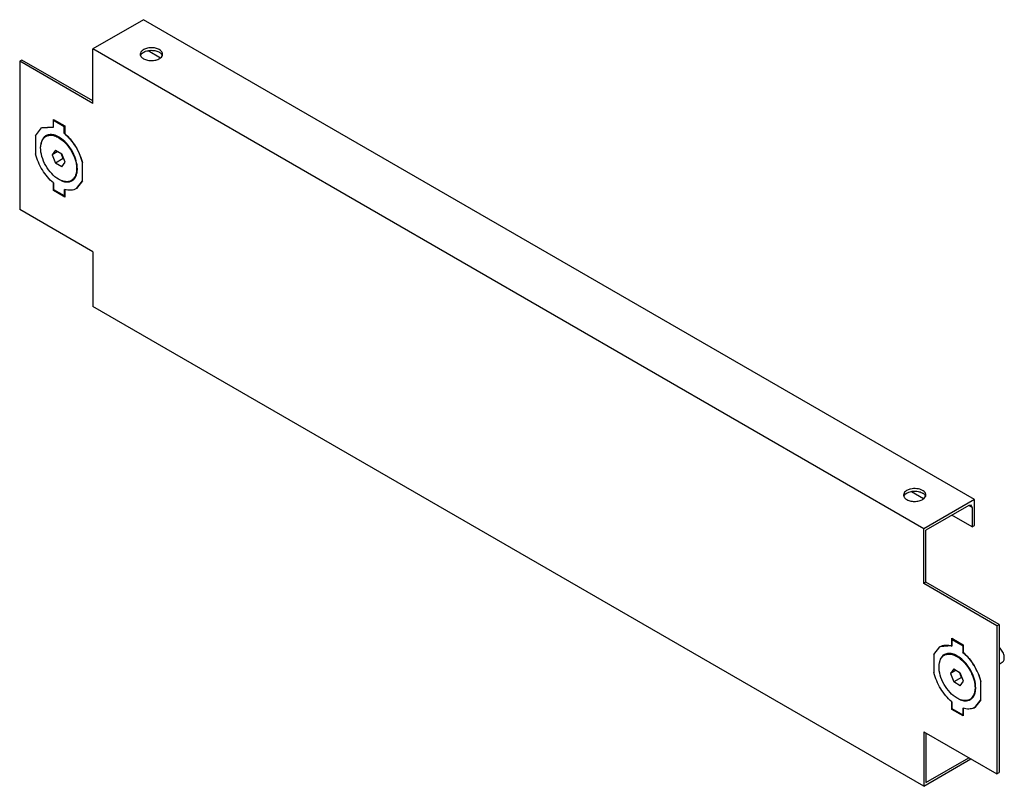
# Model space of a CAD drawing. Header units: millimetres. Extents: x 46 to 355, y 159 to 400.
import ezdxf

# ---------------------------------------------------------------- set-up
doc = ezdxf.new("R2010")
doc.units = ezdxf.units.MM
doc.header["$LTSCALE"] = 36.380199
doc.layers.get('0').update_dxf_attribs({"linetype": 'CONTINUOUS'})

msp = doc.modelspace()

# ---------------------------------------------------------------- linework, layer by layer
at = {"color": 7}
for p, q in [((84.67, 400.06), (68.76, 390.88)), ((345.59, 249.42), (84.67, 400.06)), ((68.76, 373.73), (68.76, 390.88)), ((329.69, 240.24), (68.76, 390.88)), ((89.95, 388.04), (86.13, 390.24)), ((46.49, 387.41), (45.78, 387)), ((45.78, 387), (45.78, 340.46)), ((68.76, 373.73), (45.78, 387)), ((68.76, 374.55), (46.49, 387.41)), ((56.38, 368.38), (56.74, 368.58)), ((59.78, 366.44), (56.38, 368.38)), ((56.39, 366.32), (56.39, 368.78)), ((56.39, 368.78), (59.92, 366.74)), ((50.74, 363.65), (52.62, 366.09)), ((52.62, 366.09), (56.39, 366.32)), ((52.65, 366.11), (52.62, 366.09)), ((56.39, 366.35), (52.66, 366.11)), ((59.78, 366.44), (59.92, 366.52)), ((59.78, 364.38), (59.78, 366.44)), ((59.92, 366.74), (59.92, 364.31)), ((50.74, 363.65), (50.76, 357.92)), ((54.01, 363.43), (54.15, 363.51)), ((59.92, 364.46), (59.78, 364.38)), ((56.99, 359.14), (55.96, 357.69)), ((57.74, 358.71), (55.96, 357.69)), ((56.99, 359.14), (59.04, 357.96)), ((55.96, 357.69), (56.99, 355.05)), ((59.46, 356.47), (56.99, 355.05)), ((59.46, 356.47), (58.84, 358.07)), ((60.06, 355.32), (59.04, 357.96)), ((59.66, 356.36), (59.46, 356.47)), ((59.04, 353.86), (56.99, 355.05)), ((59.04, 353.86), (60.06, 355.32)), ((65.51, 349.48), (65.48, 355.21)), ((65.54, 349.48), (65.52, 355.21)), ((62.01, 349.58), (62.15, 349.66)), ((65.51, 349.48), (63.62, 347.04)), ((63.65, 347.06), (65.54, 349.48)), ((56.39, 346.43), (56.39, 348.86)), ((56.66, 346.58), (56.39, 346.43)), ((59.92, 344.39), (56.39, 346.43)), ((56.46, 346.69), (56.46, 348.75)), ((59.86, 344.75), (56.46, 346.69)), ((59.86, 344.75), (59.85, 346.81)), ((59.92, 346.82), (59.92, 344.39)), ((63.65, 347.06), (63.62, 347.04)), ((59.92, 344.79), (59.86, 344.75)), ((68.76, 327.19), (45.78, 340.46)), ((68.76, 327.19), (68.76, 310.04)), ((329.69, 159.4), (68.76, 310.04)), ((329.66, 249.64), (325.84, 251.84)), ((345.59, 249.42), (329.69, 240.24)), ((343.83, 247.59), (330.39, 239.83)), ((344.58, 247.66), (343.83, 247.59)), ((344.89, 246.97), (343.83, 247.59)), ((344.89, 246.97), (344.58, 247.66)), ((345.59, 241.26), (345.59, 249.42)), ((344.89, 240.85), (338.52, 244.52)), ((344.89, 246.97), (344.89, 240.85)), ((344.89, 240.85), (345.59, 241.26)), ((329.69, 223.09), (329.69, 240.24)), ((330.39, 223.5), (330.39, 239.83)), ((330.39, 223.5), (329.69, 223.09)), ((352.67, 209.82), (329.69, 223.09)), ((353.37, 210.23), (330.39, 223.5)), ((352.67, 209.82), (353.37, 210.23)), ((352.67, 209.82), (352.67, 163.28)), ((353.37, 210.23), (353.37, 163.69)), ((338.52, 205.9), (342.06, 203.85)), ((338.52, 203.46), (338.52, 205.9)), ((338.91, 205.67), (338.56, 205.48)), ((338.56, 205.48), (341.95, 203.52)), ((338.56, 205.48), (338.56, 203.42)), ((332.88, 200.79), (334.76, 203.2)), ((334.79, 203.22), (334.76, 203.2)), ((338.52, 203.46), (334.79, 203.22)), ((342.06, 203.58), (341.95, 203.52)), ((341.95, 203.52), (341.95, 201.46)), ((342.06, 201.52), (341.95, 201.46)), ((342.06, 203.85), (342.06, 201.42)), ((332.88, 200.79), (332.88, 195.08)), ((336.15, 200.54), (336.29, 200.63)), ((353.37, 197.79), (354.38, 198.37)), ((339.13, 196.26), (338.1, 194.8)), ((339.88, 195.82), (338.1, 194.8)), ((339.13, 196.26), (341.17, 195.07)), ((341.6, 193.59), (340.98, 195.19)), ((342.2, 192.43), (341.17, 195.07)), ((338.1, 194.8), (339.13, 192.16)), ((341.6, 193.59), (339.13, 192.16)), ((341.17, 190.97), (339.13, 192.16)), ((341.17, 190.97), (342.2, 192.43)), ((341.8, 193.47), (341.6, 193.59)), ((347.67, 192.3), (347.63, 192.28)), ((347.63, 186.56), (347.63, 192.28)), ((347.67, 186.58), (347.67, 192.3)), ((338.52, 183.54), (338.52, 185.97)), ((338.56, 185.89), (338.56, 183.84)), ((344.15, 186.69), (344.29, 186.77)), ((347.63, 186.56), (345.76, 184.15)), ((345.79, 184.17), (347.67, 186.58)), ((347.63, 186.56), (347.67, 186.58)), ((338.8, 183.7), (338.52, 183.54)), ((342.06, 181.5), (338.52, 183.54)), ((338.56, 183.84), (341.95, 181.88)), ((341.95, 183.93), (341.95, 181.88)), ((342.06, 183.93), (342.06, 181.5)), ((345.79, 184.17), (345.76, 184.15)), ((341.95, 181.88), (342.06, 181.94)), ((329.69, 176.55), (352.67, 163.28)), ((329.69, 176.55), (329.69, 159.4)), ((330.39, 176.14), (330.39, 160.63)), ((329.69, 159.4), (344.53, 167.98)), ((330.39, 160.63), (343.83, 168.39)), ((352.67, 163.28), (353.37, 163.69))]:
    msp.add_line(p, q, dxfattribs=at)
for centre, radius, start, end in [((87.92, 386.9), 3.41, 60.0275, 63.0176), ((89.25, 388.36), 1.41, 21.2701, 27.7695), ((55.35, 361.11), 2.68, 115.7691, 127.5996), ((55.4, 361.27), 2.72, 112.831, 124.3878), ((55.44, 361.29), 2.72, 116.3445, 123.5783), ((55.35, 359.22), 4.6, 76.0879, 78.3588), ((54.28, 356.41), 7.74, 57.7308, 59.9857), ((53.63, 355.54), 8.9, 53.3833, 56.6561), ((51, 353.79), 13.76, 49.7699, 50.3), ((50.38, 352.08), 13.61, 22.8201, 29.1469), ((61.17, 354.92), 5.86, 247.6213, 250.3979), ((60.83, 351.87), 2.73, 292.8441, 303.6764), ((60.87, 351.89), 2.73, 293.5193, 303.691), ((60.67, 351.9), 2.68, 299.9869, 307.5996), ((65.24, 359.33), 13.75, 229.8247, 230.3002), ((61.96, 353.54), 7.06, 252.5735, 253.2309), ((327.63, 248.51), 3.41, 60.0275, 63.0176), ((328.96, 249.97), 1.41, 21.2701, 27.7695), ((333.11, 190.88), 13.79, 49.7528, 50.1211), ((337.49, 198.22), 2.68, 115.7687, 127.5996), ((337.54, 198.38), 2.72, 112.401, 124.4779), ((337.58, 198.4), 2.72, 116.3458, 123.5858), ((337.49, 196.34), 4.59, 75.9549, 78.5914), ((336.42, 193.53), 7.74, 57.7308, 59.9857), ((335.75, 192.63), 8.93, 53.19, 56.6767), ((332.52, 189.2), 13.6, 22.8183, 29.0829), ((347.39, 196.46), 13.78, 229.8067, 230.1212), ((343.32, 192.07), 5.9, 247.3689, 250.1722), ((342.97, 188.98), 2.73, 292.4145, 303.6717), ((343, 189), 2.73, 293.089, 303.6896), ((342.81, 189.01), 2.68, 299.9869, 307.5996), ((344.11, 190.68), 7.08, 252.2961, 253.243), ((343.92, 187.33), 3.67, 294.856, 300.004)]:
    msp.add_arc(centre, radius, start, end, dxfattribs=at)
for points, knots in [([(84.48, 390.55), (84.24, 390.39), (83.83, 390.02), (83.65, 389.49), (83.65, 389.25)], [0, 0, 0, 0, 0.543782, 1, 1, 1, 1]), ([(84.27, 389.58), (84.58, 389.84), (85.39, 390.24), (86.74, 390.49), (88.16, 390.42), (89.07, 390.15), (89.46, 389.94)], [0, 0, 0, 0, 0.223759, 0.483788, 0.752702, 1, 1, 1, 1]), ([(89.62, 390.67), (89.25, 390.89), (88.38, 391.19), (87.01, 391.32), (85.65, 391.13), (84.82, 390.79), (84.48, 390.55)], [0, 0, 0, 0, 0.239848, 0.50538, 0.767993, 1, 1, 1, 1]), ([(90.2, 390.23), (90.16, 390.28), (89.98, 390.44), (89.78, 390.58), (89.62, 390.67)], [0, 0, 0, 0, 0.236693, 1, 1, 1, 1]), ([(89.62, 389.86), (89.72, 389.8), (90.06, 389.58), (90.36, 389.28), (90.5, 389.02)], [0, 0, 0, 0, 0.277024, 1, 1, 1, 1]), ([(90.65, 389.25), (90.65, 389.42), (90.56, 389.79), (90.33, 390.1), (90.2, 390.23)], [0, 0, 0, 0, 0.472837, 1, 1, 1, 1]), ([(83.65, 389.25), (83.65, 389.2), (83.66, 388.99), (83.73, 388.79), (83.8, 388.66)], [0, 0, 0, 0, 0.244556, 1, 1, 1, 1]), ([(83.72, 388.84), (83.75, 388.91), (83.87, 389.19), (84.09, 389.43), (84.27, 389.58)], [0, 0, 0, 0, 0.231637, 1, 1, 1, 1]), ([(83.8, 388.66), (83.84, 388.58), (84.06, 388.23), (84.4, 387.97), (84.67, 387.82)], [0, 0, 0, 0, 0.225836, 1, 1, 1, 1]), ([(84.67, 387.82), (85.06, 387.59), (85.98, 387.28), (87.43, 387.17), (88.84, 387.41), (89.68, 387.81), (90, 388.08)], [0, 0, 0, 0, 0.243003, 0.511779, 0.774047, 1, 1, 1, 1]), ([(90, 388.08), (90.19, 388.23), (90.51, 388.58), (90.65, 389.03), (90.65, 389.25)], [0, 0, 0, 0, 0.535945, 1, 1, 1, 1]), ([(52.41, 360.64), (52.48, 361.16), (52.73, 362.14), (53.36, 362.95), (53.72, 363.23)], [0, 0, 0, 0, 0.536546, 1, 1, 1, 1]), ([(53.34, 363.05), (53.22, 362.91), (52.73, 362.25), (52.5, 361.43), (52.41, 360.8)], [0, 0, 0, 0, 0.229255, 1, 1, 1, 1]), ([(53.29, 362.97), (53.34, 363.02), (53.53, 363.24), (53.75, 363.44), (53.94, 363.56)], [0, 0, 0, 0, 0.254954, 1, 1, 1, 1]), ([(54.19, 363.52), (54.49, 363.67), (55.2, 363.86), (55.92, 363.8), (56.28, 363.72)], [0, 0, 0, 0, 0.476942, 1, 1, 1, 1]), ([(55.83, 363.88), (55.54, 363.9), (54.98, 363.87), (54.44, 363.67), (54.21, 363.54)], [0, 0, 0, 0, 0.514638, 1, 1, 1, 1]), ([(57.3, 363.63), (56.8, 363.83), (55.81, 364.1), (54.78, 363.96), (54.35, 363.78)], [0, 0, 0, 0, 0.536337, 1, 1, 1, 1]), ([(56.84, 363.7), (56.76, 363.72), (56.43, 363.81), (56.08, 363.87), (55.83, 363.88)], [0, 0, 0, 0, 0.260646, 1, 1, 1, 1]), ([(56.46, 363.68), (56.59, 363.65), (57.13, 363.49), (57.64, 363.25), (58.01, 363.04)], [0, 0, 0, 0, 0.23617, 1, 1, 1, 1]), ([(58.15, 363.12), (58.05, 363.18), (57.63, 363.41), (57.18, 363.59), (56.84, 363.7)], [0, 0, 0, 0, 0.261661, 1, 1, 1, 1]), ([(58.52, 362.98), (58.42, 363.04), (58.03, 363.29), (57.62, 363.5), (57.3, 363.63)], [0, 0, 0, 0, 0.260326, 1, 1, 1, 1]), ([(58.01, 363.04), (58.74, 362.62), (60.12, 361.49), (61.8, 359.35), (63.04, 356.88), (63.51, 355.1), (63.61, 354.23)], [0, 0, 0, 0, 0.233364, 0.491553, 0.754293, 1, 1, 1, 1]), ([(59.37, 362.26), (59.29, 362.33), (58.98, 362.58), (58.66, 362.8), (58.42, 362.96)], [0, 0, 0, 0, 0.256975, 1, 1, 1, 1]), ([(63.89, 353.27), (63.88, 354.12), (63.59, 355.92), (62.55, 358.49), (60.99, 360.84), (59.66, 362.15), (58.94, 362.69)], [0, 0, 0, 0, 0.23373, 0.49206, 0.75467, 1, 1, 1, 1]), ([(60.47, 361.21), (60.38, 361.3), (60.03, 361.67), (59.66, 362.02), (59.37, 362.26)], [0, 0, 0, 0, 0.255742, 1, 1, 1, 1]), ([(59.88, 364.3), (61.24, 363.14), (63.57, 360.31), (65.04, 356.97), (65.48, 355.21)], [0, 0, 0, 0, 0.4958, 1, 1, 1, 1]), ([(65.52, 355.21), (65.08, 356.97), (63.61, 360.32), (61.29, 363.16), (59.92, 364.31)], [0, 0, 0, 0, 0.504073, 1, 1, 1, 1]), ([(58.01, 349.97), (57.2, 350.44), (55.66, 351.74), (53.88, 354.2), (52.67, 356.99), (52.34, 358.97), (52.36, 359.9)], [0, 0, 0, 0, 0.237859, 0.50128, 0.764028, 1, 1, 1, 1]), ([(52.36, 359.9), (52.36, 359.96), (52.37, 360.21), (52.39, 360.46), (52.41, 360.64)], [0, 0, 0, 0, 0.255984, 1, 1, 1, 1]), ([(62.26, 358.71), (62.13, 358.94), (61.61, 359.82), (60.99, 360.64), (60.47, 361.21)], [0, 0, 0, 0, 0.253559, 1, 1, 1, 1]), ([(56.37, 348.83), (55, 349.98), (52.68, 352.81), (51.2, 356.16), (50.76, 357.92)], [0, 0, 0, 0, 0.495737, 1, 1, 1, 1]), ([(63.76, 354.25), (63.73, 354.51), (63.56, 355.57), (63.24, 356.6), (62.92, 357.36)], [0, 0, 0, 0, 0.23794, 1, 1, 1, 1]), ([(62.35, 349.59), (62.6, 349.76), (63.06, 350.2), (63.55, 351.06), (63.83, 352.11), (63.89, 352.87), (63.89, 353.27)], [0, 0, 0, 0, 0.217553, 0.451593, 0.711445, 1, 1, 1, 1]), ([(63.61, 354.23), (63.63, 354.06), (63.69, 353.45), (63.67, 352.82), (63.62, 352.37)], [0, 0, 0, 0, 0.263305, 1, 1, 1, 1]), ([(63.75, 352.4), (63.77, 352.55), (63.83, 353.16), (63.81, 353.78), (63.76, 354.25)], [0, 0, 0, 0, 0.236747, 1, 1, 1, 1]), ([(65.52, 355.21), (65.51, 355.21), (65.5, 355.22), (65.49, 355.21), (65.49, 355.2)], [0, 0, 0, 0, 0.657916, 1, 1, 1, 1]), ([(62.01, 349.58), (61.75, 349.42), (61.14, 349.2), (60.14, 349.18), (59.06, 349.44), (58.36, 349.77), (58.01, 349.97)], [0, 0, 0, 0, 0.217767, 0.450898, 0.710371, 1, 1, 1, 1]), ([(60.84, 349.14), (60.7, 349.14), (60.14, 349.16), (59.58, 349.29), (59.18, 349.44)], [0, 0, 0, 0, 0.234812, 1, 1, 1, 1]), ([(63.62, 352.37), (63.55, 351.84), (63.3, 350.87), (62.67, 350.05), (62.31, 349.77)], [0, 0, 0, 0, 0.536546, 1, 1, 1, 1]), ([(62.42, 349.84), (62.79, 350.11), (63.42, 350.91), (63.68, 351.88), (63.75, 352.4)], [0, 0, 0, 0, 0.463873, 1, 1, 1, 1]), ([(65.51, 349.48), (65.51, 349.48), (65.53, 349.48), (65.53, 349.49), (65.54, 349.49)], [0, 0, 0, 0, 0.656488, 1, 1, 1, 1]), ([(59.21, 349.4), (59.33, 349.35), (59.81, 349.2), (60.31, 349.12), (60.68, 349.12)], [0, 0, 0, 0, 0.265043, 1, 1, 1, 1]), ([(63.62, 347.04), (63.11, 346.74), (61.84, 346.39), (60.57, 346.59), (59.93, 346.79)], [0, 0, 0, 0, 0.469665, 1, 1, 1, 1]), ([(60.68, 349.12), (60.78, 349.12), (61.2, 349.14), (61.61, 349.23), (61.89, 349.35)], [0, 0, 0, 0, 0.259884, 1, 1, 1, 1]), ([(61.96, 349.39), (61.87, 349.35), (61.51, 349.21), (61.13, 349.15), (60.84, 349.14)], [0, 0, 0, 0, 0.243909, 1, 1, 1, 1]), ([(329.33, 252.28), (328.79, 252.59), (327.5, 252.94), (325.86, 252.86), (324.66, 252.46), (323.95, 252.03), (323.48, 251.49), (323.36, 251.05), (323.36, 250.85)], [0, 0, 0, 0, 0.269905, 0.56131, 0.695453, 0.813138, 0.912855, 1, 1, 1, 1]), ([(323.36, 250.85), (323.36, 250.8), (323.37, 250.6), (323.44, 250.4), (323.51, 250.27)], [0, 0, 0, 0, 0.244556, 1, 1, 1, 1]), ([(323.43, 250.45), (323.46, 250.52), (323.59, 250.8), (323.8, 251.04), (323.98, 251.19)], [0, 0, 0, 0, 0.231637, 1, 1, 1, 1]), ([(323.98, 251.19), (324.29, 251.45), (325.1, 251.85), (326.45, 252.1), (327.87, 252.03), (328.78, 251.75), (329.17, 251.55)], [0, 0, 0, 0, 0.223759, 0.483788, 0.752702, 1, 1, 1, 1]), ([(329.91, 251.84), (329.87, 251.88), (329.69, 252.05), (329.49, 252.19), (329.33, 252.28)], [0, 0, 0, 0, 0.236693, 1, 1, 1, 1]), ([(329.33, 251.46), (329.43, 251.41), (329.77, 251.19), (330.07, 250.88), (330.21, 250.62)], [0, 0, 0, 0, 0.277024, 1, 1, 1, 1]), ([(329.71, 249.69), (329.9, 249.84), (330.22, 250.18), (330.36, 250.64), (330.36, 250.85)], [0, 0, 0, 0, 0.535945, 1, 1, 1, 1]), ([(330.36, 250.85), (330.36, 251.03), (330.27, 251.4), (330.04, 251.7), (329.91, 251.84)], [0, 0, 0, 0, 0.472837, 1, 1, 1, 1]), ([(323.51, 250.27), (323.55, 250.18), (323.77, 249.84), (324.11, 249.58), (324.38, 249.42)], [0, 0, 0, 0, 0.225836, 1, 1, 1, 1]), ([(324.38, 249.42), (324.77, 249.2), (325.69, 248.88), (327.14, 248.78), (328.55, 249.01), (329.39, 249.42), (329.71, 249.69)], [0, 0, 0, 0, 0.243003, 0.511779, 0.774047, 1, 1, 1, 1]), ([(334.76, 203.2), (335.28, 203.51), (336.59, 203.86), (337.9, 203.63), (338.56, 203.42)], [0, 0, 0, 0, 0.46841, 1, 1, 1, 1]), ([(337.97, 200.99), (337.68, 201.01), (337.11, 200.98), (336.58, 200.78), (336.34, 200.65)], [0, 0, 0, 0, 0.514608, 1, 1, 1, 1]), ([(339.46, 200.73), (338.96, 200.94), (337.97, 201.21), (336.94, 201.08), (336.51, 200.9)], [0, 0, 0, 0, 0.536545, 1, 1, 1, 1]), ([(339, 200.8), (338.91, 200.83), (338.57, 200.92), (338.22, 200.98), (337.97, 200.99)], [0, 0, 0, 0, 0.260852, 1, 1, 1, 1]), ([(342.02, 201.41), (343.39, 200.25), (345.72, 197.41), (347.19, 194.04), (347.63, 192.28)], [0, 0, 0, 0, 0.495985, 1, 1, 1, 1]), ([(347.67, 192.3), (347.23, 194.06), (345.76, 197.42), (343.43, 200.27), (342.06, 201.42)], [0, 0, 0, 0, 0.504007, 1, 1, 1, 1]), ([(354.38, 198.37), (354.51, 198.44), (354.76, 198.68), (354.96, 199.17), (355.02, 199.78), (354.91, 200.72), (354.43, 201.89), (353.79, 202.7), (353.4, 203.03)], [0, 0, 0, 0, 0.086952, 0.184291, 0.29734, 0.42611, 0.713452, 1, 1, 1, 1]), ([(334.55, 197.75), (334.62, 198.28), (334.87, 199.25), (335.49, 200.07), (335.85, 200.35)], [0, 0, 0, 0, 0.536546, 1, 1, 1, 1]), ([(335.49, 200.18), (335.36, 200.04), (334.87, 199.37), (334.63, 198.54), (334.55, 197.91)], [0, 0, 0, 0, 0.229163, 1, 1, 1, 1]), ([(335.44, 200.09), (335.49, 200.15), (335.68, 200.36), (335.89, 200.55), (336.07, 200.67)], [0, 0, 0, 0, 0.254756, 1, 1, 1, 1]), ([(336.32, 200.64), (336.63, 200.78), (337.32, 200.97), (338.04, 200.91), (338.4, 200.84)], [0, 0, 0, 0, 0.477219, 1, 1, 1, 1]), ([(338.61, 200.79), (338.73, 200.76), (339.27, 200.6), (339.78, 200.36), (340.15, 200.15)], [0, 0, 0, 0, 0.236273, 1, 1, 1, 1]), ([(340.29, 200.23), (340.18, 200.29), (339.77, 200.52), (339.33, 200.7), (339, 200.8)], [0, 0, 0, 0, 0.261486, 1, 1, 1, 1]), ([(340.65, 200.09), (340.56, 200.16), (340.17, 200.4), (339.77, 200.6), (339.46, 200.73)], [0, 0, 0, 0, 0.260069, 1, 1, 1, 1]), ([(340.15, 200.15), (340.87, 199.73), (342.26, 198.6), (343.93, 196.46), (345.18, 193.99), (345.64, 192.21), (345.75, 191.34)], [0, 0, 0, 0, 0.233364, 0.491553, 0.754293, 1, 1, 1, 1]), ([(341.52, 199.36), (341.44, 199.43), (341.13, 199.68), (340.8, 199.91), (340.55, 200.07)], [0, 0, 0, 0, 0.257084, 1, 1, 1, 1]), ([(346.02, 190.35), (346.02, 191.2), (345.73, 193), (344.7, 195.57), (343.15, 197.92), (341.82, 199.24), (341.1, 199.78)], [0, 0, 0, 0, 0.233366, 0.491555, 0.754295, 1, 1, 1, 1]), ([(342.61, 198.32), (342.52, 198.41), (342.18, 198.78), (341.81, 199.12), (341.52, 199.36)], [0, 0, 0, 0, 0.255632, 1, 1, 1, 1]), ([(344.4, 195.81), (344.28, 196.04), (343.75, 196.92), (343.13, 197.75), (342.61, 198.32)], [0, 0, 0, 0, 0.253552, 1, 1, 1, 1]), ([(338.5, 185.94), (337.13, 187.1), (334.8, 189.94), (333.32, 193.31), (332.88, 195.08)], [0, 0, 0, 0, 0.495923, 1, 1, 1, 1]), ([(340.15, 187.08), (339.33, 187.56), (337.79, 188.86), (336, 191.34), (334.79, 194.14), (334.47, 196.12), (334.5, 197.06)], [0, 0, 0, 0, 0.238087, 0.501759, 0.764495, 1, 1, 1, 1]), ([(334.5, 197.06), (334.5, 197.12), (334.51, 197.35), (334.53, 197.58), (334.55, 197.75)], [0, 0, 0, 0, 0.255628, 1, 1, 1, 1]), ([(345.89, 191.36), (345.87, 191.62), (345.7, 192.68), (345.37, 193.72), (345.05, 194.47)], [0, 0, 0, 0, 0.23794, 1, 1, 1, 1]), ([(345.75, 189.48), (345.68, 188.95), (345.43, 187.98), (344.81, 187.16), (344.45, 186.89)], [0, 0, 0, 0, 0.536546, 1, 1, 1, 1]), ([(344.48, 186.71), (344.73, 186.87), (345.19, 187.3), (345.68, 188.16), (345.97, 189.2), (346.02, 189.95), (346.02, 190.35)], [0, 0, 0, 0, 0.217788, 0.451927, 0.711691, 1, 1, 1, 1]), ([(344.56, 186.95), (344.93, 187.22), (345.56, 188.02), (345.82, 188.99), (345.89, 189.51)], [0, 0, 0, 0, 0.463873, 1, 1, 1, 1]), ([(345.75, 191.34), (345.77, 191.18), (345.82, 190.56), (345.81, 189.93), (345.75, 189.48)], [0, 0, 0, 0, 0.263305, 1, 1, 1, 1]), ([(345.89, 189.51), (345.91, 189.66), (345.97, 190.27), (345.95, 190.89), (345.89, 191.36)], [0, 0, 0, 0, 0.236747, 1, 1, 1, 1]), ([(344.15, 186.69), (343.89, 186.53), (343.28, 186.31), (342.27, 186.29), (341.2, 186.55), (340.5, 186.88), (340.15, 187.08)], [0, 0, 0, 0, 0.217767, 0.450898, 0.710371, 1, 1, 1, 1]), ([(342.96, 186.26), (342.83, 186.25), (342.26, 186.27), (341.7, 186.41), (341.29, 186.56)], [0, 0, 0, 0, 0.234696, 1, 1, 1, 1]), ([(341.32, 186.52), (341.45, 186.47), (341.93, 186.32), (342.43, 186.24), (342.81, 186.23)], [0, 0, 0, 0, 0.26519, 1, 1, 1, 1]), ([(342.81, 186.23), (342.91, 186.23), (343.32, 186.25), (343.73, 186.34), (344.01, 186.45)], [0, 0, 0, 0, 0.259836, 1, 1, 1, 1]), ([(344.07, 186.49), (343.99, 186.45), (343.63, 186.32), (343.25, 186.26), (342.96, 186.26)], [0, 0, 0, 0, 0.243841, 1, 1, 1, 1]), ([(345.46, 184), (344.97, 183.77), (343.81, 183.53), (342.65, 183.72), (342.07, 183.9)], [0, 0, 0, 0, 0.470752, 1, 1, 1, 1])]:
    msp.add_open_spline(points, degree=3, knots=knots, dxfattribs=at)
for points in [[(53.87, 363.52), (53.67, 363.38), (53.5, 363.23), (53.34, 363.05)], [(336, 200.63), (335.81, 200.5), (335.64, 200.35), (335.49, 200.18)]]:
    msp.add_open_spline(points, degree=3, dxfattribs=at)

doc.saveas('drawing.dxf')
